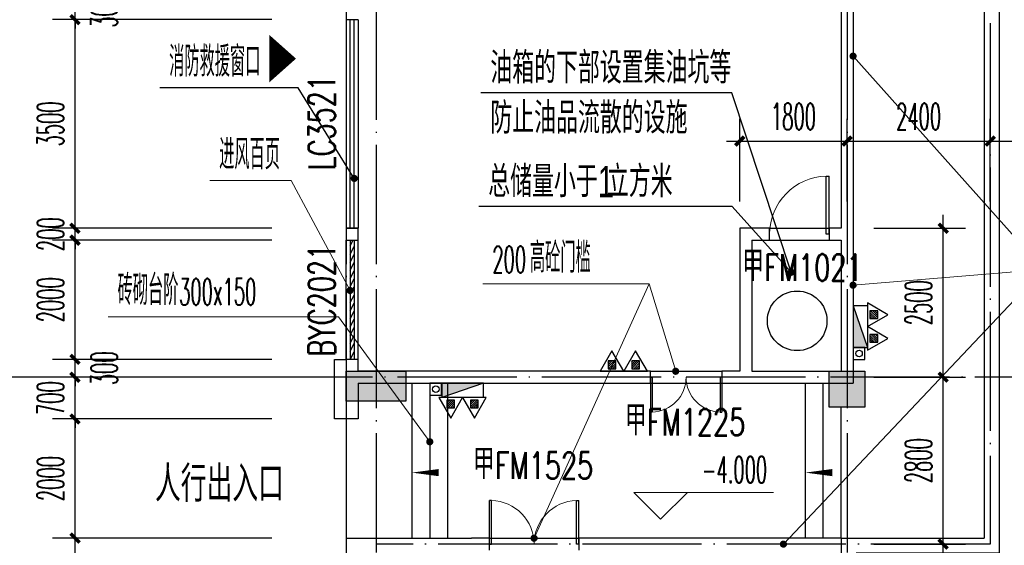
# Model space of a CAD drawing. Extents: x 1779708 to 7299578, y -1121471 to 88434.
# Tile 67 of 256: x 4191439 to 4207954, y -951763 to -942943. Entities that reach past the tile are written whole.
import ezdxf

# ---------------------------------------------------------------- set-up
doc = ezdxf.new("R2010")
doc.units = 0
doc.header["$LTSCALE"] = 1000
doc.header["$MEASUREMENT"] = 0
doc.linetypes.add('DASH', pattern=[0.35, 0.25, -0.1])
doc.linetypes.add('DOTE', pattern=[2.42, 2, -0.2, 0.02, -0.2])
doc.layers.get('0').update_dxf_attribs({"linetype": 'CONTINUOUS'})
doc.layers.get('Defpoints').update_dxf_attribs({"linetype": 'CONTINUOUS'})
for name, color, linetype in [('11111111111111111111111111111', 50, 'DASH'), ('AXIS', 3, 'CONTINUOUS'), ('DIM_LEAD', 3, 'CONTINUOUS'), ('DIM_SYMB', 3, 'CONTINUOUS'), ('DIM_污水', 3, 'CONTINUOUS'), ('DOTE', 1, 'DOTE'), ('EQUIP_灭火器', 7, 'CONTINUOUS'), ('GGSignatureLayer', 7, 'CONTINUOUS'), ('P_PS_DIM', 1, 'CONTINUOUS'), ('PUB_DIM', 3, 'CONTINUOUS'), ('PUB_TEXT', 7, 'CONTINUOUS'), ('SPACE', 7, 'CONTINUOUS'), ('STAIR', 2, 'CONTINUOUS'), ('WALL', 255, 'CONTINUOUS'), ('WINDOW', 2, 'CONTINUOUS'), ('WINDOW_TEXT', 7, 'CONTINUOUS'), ('可见线', 6, 'CONTINUOUS'), ('墙柱', 2, 'CONTINUOUS')]:
    doc.layers.add(name, color=color, linetype=linetype)
doc.layers.add('DIM_ELEV', color=3, linetype='CONTINUOUS', lineweight=13)
doc.styles.add('_TCH_DIM', font='SIMPLEX.shx', dxfattribs={"width": 0.7, "bigfont": 'GBCBIG.shx'})
doc.styles.add('_TCH_DIM_T3', font='SIMPLEX.shx', dxfattribs={"width": 0.494118, "bigfont": 'GBCBIG.shx'})
doc.styles.add('_TCH_SPACE', font='SIMPLEX', dxfattribs={"height": 5, "bigfont": 'GBCBIG'})
doc.styles.add('_TCH_WINDOW', font='SIMPLEX', dxfattribs={"height": 3.5, "bigfont": 'GBCBIG'})
doc.styles.add('华正字体', font='huazheng.shx', dxfattribs={"width": 0.7, "bigfont": 'hztxt.shx'})
doc.dimstyles.new('_TCH_ARCH&&150', dxfattribs={"dimtxt": 446.25, "dimasz": 150, "dimexe": 375, "dimexo": 450, "dimgap": 189.375, "dimtad": 1, "dimdec": 0, "dimzin": 0, "dimdsep": 46, "dimtxsty": '_TCH_DIM_T3', "dimblk": 'ARCHTICK', "dimcen": 0.09, "dimdle": 225, "dimclrt": 7, "dimazin": 2, "dimtfac": 1, "dimtdec": 0, "dimtix": 1, "dimtmove": 2, "dimatfit": 3, "dimfxl": 250, "dimtolj": 1, "dimtzin": 0, "dimarcsym": 0})

# ---------------------------------------------------------------- blocks, each defined once
blk = doc.blocks.new('$TwtSys$00000545')
h = blk.add_hatch()
h.set_pattern_fill('ANSI31', color=256, scale=200, angle=180, style=0)
h.set_pattern_definition([(225, (199409.273, 63921.482), (17.6776695, -17.6776695), [])])
h.paths.add_polyline_path([(65, 174), (-65, 174), (-65, 44), (65, 44)])
for p, q in [((0, 344), (-198, 0)), ((198, 0), (0, 344)), ((-198, 0), (198, 0))]:
    blk.add_line(p, q)
blk.add_lwpolyline([(65, 174), (-65, 174), (-65, 44), (65, 44)], close=True)
blk = doc.blocks.new('a1')
at = {"layer": '11111111111111111111111111111'}
for p, q in [((59122, 49136), (59122, 48936)), ((59322, 49136), (59122, 49136)), ((59322, 48936), (59322, 49136)), ((59122, 48936), (59322, 48936))]:
    blk.add_line(p, q, dxfattribs=at)
blk = doc.blocks.new('_ArchTick')
at = {"color": 0, "linetype": 'ByBlock', "const_width": 0.4}
blk.add_lwpolyline([(-0.5, -0.5), (0.5, 0.5)], dxfattribs=at)
blk = doc.blocks.new('*D4549')
at = {"layer": 'AXIS', "color": 0, "lineweight": -2, "transparency": 16777216}
for p, q in [((4189967, -1061068), (4189967, -922618)), ((4194467, -922843), (4189592, -922843)), ((4194467, -1060843), (4189592, -1060843))]:
    blk.add_line(p, q, dxfattribs=at)
at = {"layer": 'Defpoints', "color": 0, "transparency": 16777216}
for p in [(4189967, -922843), (4194917, -922843), (4194917, -1060843)]:
    blk.add_point(p, dxfattribs=at)
at = {"layer": 'AXIS', "color": 0, "lineweight": -2, "transparency": 16777216, "xscale": 150, "yscale": 150, "zscale": 150}
for p, rotation in [((4189967, -922843), 90), ((4189967, -1060843), 270)]:
    blk.add_blockref('_ArchTick', p, dxfattribs=dict(at, rotation=rotation))
at = {"layer": 'AXIS', "color": 7, "transparency": 16777216, "insert": (4189555, -991843), "char_height": 446.2, "attachment_point": 5, "rotation": 90, "style": '_TCH_DIM_T3'}
blk.add_mtext('\\A1;138000', dxfattribs=at)
blk = doc.blocks.new('*D4568')
at = {"layer": 'AXIS', "color": 0, "lineweight": -2, "transparency": 16777216}
for p, q in [((4191167, -955168), (4191167, -948718)), ((4194467, -948943), (4190792, -948943)), ((4194467, -954943), (4190792, -954943))]:
    blk.add_line(p, q, dxfattribs=at)
at = {"layer": 'Defpoints', "color": 0, "transparency": 16777216}
for p in [(4191167, -948943), (4194917, -948943), (4194917, -954943)]:
    blk.add_point(p, dxfattribs=at)
at = {"layer": 'AXIS', "color": 0, "lineweight": -2, "transparency": 16777216, "xscale": 150, "yscale": 150, "zscale": 150}
for p, rotation in [((4191167, -948943), 90), ((4191167, -954943), 270)]:
    blk.add_blockref('_ArchTick', p, dxfattribs=dict(at, rotation=rotation))
at = {"layer": 'AXIS', "color": 7, "transparency": 16777216, "insert": (4190755, -951943), "char_height": 446.2, "attachment_point": 5, "rotation": 90, "style": '_TCH_DIM_T3'}
blk.add_mtext('\\A1;6000', dxfattribs=at)
blk = doc.blocks.new('*D4569')
at = {"layer": 'AXIS', "color": 0, "lineweight": -2, "transparency": 16777216}
for p, q in [((4191167, -949168), (4191167, -942418)), ((4194467, -942643), (4190792, -942643)), ((4194467, -948943), (4190792, -948943))]:
    blk.add_line(p, q, dxfattribs=at)
at = {"layer": 'Defpoints', "color": 0, "transparency": 16777216}
for p in [(4191167, -942643), (4194917, -942643), (4194917, -948943)]:
    blk.add_point(p, dxfattribs=at)
at = {"layer": 'AXIS', "color": 0, "lineweight": -2, "transparency": 16777216, "xscale": 150, "yscale": 150, "zscale": 150}
for p, rotation in [((4191167, -942643), 90), ((4191167, -948943), 270)]:
    blk.add_blockref('_ArchTick', p, dxfattribs=dict(at, rotation=rotation))
at = {"layer": 'AXIS', "color": 7, "transparency": 16777216, "insert": (4190755, -945793), "char_height": 446.2, "attachment_point": 5, "rotation": 90, "style": '_TCH_DIM_T3'}
blk.add_mtext('\\A1;6300', dxfattribs=at)
blk = doc.blocks.new('$DorLib2D$00000002')
for p, q in [((-0.5, 0), (-0.5, 0.4875)), ((-0.475, 0.4875), (-0.5, 0.4875)), ((-0.475, 0), (-0.475, 0.4875)), ((0.475, 0), (0.475, 0.4875)), ((0.475, 0.4875), (0.5, 0.4875)), ((0.5, 0), (0.5, 0.4875)), ((-0.5, 0), (-0.475, 0)), ((0.5, 0), (0.475, 0))]:
    blk.add_line(p, q)
at = {"lineweight": 13}
for centre, start, end in [((-0.4875, 0), 0, 88.53072), ((0.4875, 0), 91.46928, 180)]:
    blk.add_arc(centre, 0.4875, start, end, dxfattribs=at)
blk = doc.blocks.new('$WINLIB2D$00000039')
at = {"color": 0}
for p, q in [((0.5, 0.5), (-0.5, 0.5)), ((-0.5, 0.1667), (0.5, 0.1667)), ((-0.3839, -0.1667), (-0.448, 0.1667)), ((-0.3159, -0.1667), (-0.38, 0.1667)), ((-0.2479, -0.1667), (-0.312, 0.1667)), ((-0.1799, -0.1667), (-0.244, 0.1667)), ((-0.1119, -0.1667), (-0.176, 0.1667)), ((-0.0439, -0.1667), (-0.108, 0.1667)), ((0.0241, -0.1667), (-0.04, 0.1667)), ((0.0921, -0.1667), (0.028, 0.1667)), ((0.16, -0.1667), (0.0959, 0.1667)), ((0.228, -0.1667), (0.1639, 0.1667)), ((0.296, -0.1667), (0.2319, 0.1667)), ((0.364, -0.1667), (0.2999, 0.1667)), ((0.432, -0.1667), (0.3679, 0.1667)), ((0.5, -0.1667), (0.4359, 0.1667)), ((-0.4519, -0.1667), (-0.5, 0.0836)), ((-0.5, -0.1667), (0.5, -0.1667)), ((0.5, -0.5), (-0.5, -0.5))]:
    blk.add_line(p, q, dxfattribs=at)
blk = doc.blocks.new('$DorLib2D$00000001')
for p, q in [((0.45, 0.975), (0.5, 0.975)), ((0.45, 0), (0.45, 0.975)), ((0.5, 0), (0.5, 0.975)), ((0.5, 0), (0.45, 0))]:
    blk.add_line(p, q)
at = {"lineweight": 13}
blk.add_arc((0.475, 0), 0.975, 91.4693, 180, dxfattribs=at)
blk = doc.blocks.new('*D5461')
at = {"layer": 'AXIS', "color": 0, "lineweight": -2, "transparency": 16777216}
for p, q in [((4192367, -954668), (4192367, -951418)), ((4195667, -951643), (4191992, -951643)), ((4195667, -954443), (4191992, -954443))]:
    blk.add_line(p, q, dxfattribs=at)
at = {"layer": 'Defpoints', "color": 0, "transparency": 16777216}
for p in [(4192367, -951643), (4196117, -951643), (4196117, -954443)]:
    blk.add_point(p, dxfattribs=at)
at = {"layer": 'AXIS', "color": 0, "lineweight": -2, "transparency": 16777216, "xscale": 150, "yscale": 150, "zscale": 150}
for p, rotation in [((4192367, -951643), 90), ((4192367, -954443), 270)]:
    blk.add_blockref('_ArchTick', p, dxfattribs=dict(at, rotation=rotation))
at = {"layer": 'AXIS', "color": 7, "transparency": 16777216, "insert": (4191955, -953043), "char_height": 446.2, "attachment_point": 5, "rotation": 90, "style": '_TCH_DIM_T3'}
blk.add_mtext('\\A1;2800', dxfattribs=at)
blk = doc.blocks.new('*D5462')
at = {"layer": 'AXIS', "color": 0, "lineweight": -2, "transparency": 16777216}
for p, q in [((4192367, -951868), (4192367, -949418)), ((4195667, -949643), (4191992, -949643)), ((4195667, -951643), (4191992, -951643))]:
    blk.add_line(p, q, dxfattribs=at)
at = {"layer": 'Defpoints', "color": 0, "transparency": 16777216}
for p in [(4192367, -949643), (4196117, -949643), (4196117, -951643)]:
    blk.add_point(p, dxfattribs=at)
at = {"layer": 'AXIS', "color": 0, "lineweight": -2, "transparency": 16777216, "xscale": 150, "yscale": 150, "zscale": 150}
for p, rotation in [((4192367, -949643), 90), ((4192367, -951643), 270)]:
    blk.add_blockref('_ArchTick', p, dxfattribs=dict(at, rotation=rotation))
at = {"layer": 'AXIS', "color": 7, "transparency": 16777216, "insert": (4191955, -950643), "char_height": 446.2, "attachment_point": 5, "rotation": 90, "style": '_TCH_DIM_T3'}
blk.add_mtext('\\A1;2000', dxfattribs=at)
blk = doc.blocks.new('*D5463')
at = {"layer": 'AXIS', "color": 0, "lineweight": -2, "transparency": 16777216}
for p, q in [((4192367, -948943), (4192367, -948793)), ((4195667, -948943), (4191992, -948943)), ((4192367, -949643), (4192367, -948943)), ((4195667, -949643), (4191992, -949643)), ((4192367, -949643), (4192367, -949793))]:
    blk.add_line(p, q, dxfattribs=at)
at = {"layer": 'Defpoints', "color": 0, "transparency": 16777216}
for p in [(4192367, -948943), (4196117, -948943), (4196117, -949643)]:
    blk.add_point(p, dxfattribs=at)
at = {"layer": 'AXIS', "color": 0, "lineweight": -2, "transparency": 16777216, "xscale": 150, "yscale": 150, "zscale": 150}
for p, rotation in [((4192367, -948943), 270), ((4192367, -949643), 90)]:
    blk.add_blockref('_ArchTick', p, dxfattribs=dict(at, rotation=rotation))
at = {"layer": 'AXIS', "color": 7, "transparency": 16777216, "insert": (4191955, -949293), "char_height": 446.2, "attachment_point": 5, "rotation": 90, "style": '_TCH_DIM_T3'}
blk.add_mtext('\\A1;700', dxfattribs=at)
blk = doc.blocks.new('*D5464')
at = {"layer": 'AXIS', "color": 0, "lineweight": -2, "transparency": 16777216}
for p, q in [((4192367, -948643), (4192367, -948493)), ((4195667, -948643), (4191992, -948643)), ((4192367, -948943), (4192367, -948643)), ((4195667, -948943), (4191992, -948943)), ((4192367, -948943), (4192367, -949093))]:
    blk.add_line(p, q, dxfattribs=at)
at = {"layer": 'Defpoints', "color": 0, "transparency": 16777216}
for p in [(4192367, -948643), (4196117, -948643), (4196117, -948943)]:
    blk.add_point(p, dxfattribs=at)
at = {"layer": 'AXIS', "color": 0, "lineweight": -2, "transparency": 16777216, "xscale": 150, "yscale": 150, "zscale": 150}
for p, rotation in [((4192367, -948643), 270), ((4192367, -948943), 90)]:
    blk.add_blockref('_ArchTick', p, dxfattribs=dict(at, rotation=rotation))
at = {"layer": 'AXIS', "color": 7, "transparency": 16777216, "insert": (4192855, -948793), "char_height": 446.2, "attachment_point": 5, "rotation": 90, "style": '_TCH_DIM_T3'}
blk.add_mtext('\\A1;300', dxfattribs=at)
blk = doc.blocks.new('*D5465')
at = {"layer": 'AXIS', "color": 0, "lineweight": -2, "transparency": 16777216}
for p, q in [((4192367, -948868), (4192367, -946418)), ((4195667, -946643), (4191992, -946643)), ((4195667, -948643), (4191992, -948643))]:
    blk.add_line(p, q, dxfattribs=at)
at = {"layer": 'Defpoints', "color": 0, "transparency": 16777216}
for p in [(4192367, -946643), (4196117, -946643), (4196117, -948643)]:
    blk.add_point(p, dxfattribs=at)
at = {"layer": 'AXIS', "color": 0, "lineweight": -2, "transparency": 16777216, "xscale": 150, "yscale": 150, "zscale": 150}
for p, rotation in [((4192367, -946643), 90), ((4192367, -948643), 270)]:
    blk.add_blockref('_ArchTick', p, dxfattribs=dict(at, rotation=rotation))
at = {"layer": 'AXIS', "color": 7, "transparency": 16777216, "insert": (4191955, -947643), "char_height": 446.2, "attachment_point": 5, "rotation": 90, "style": '_TCH_DIM_T3'}
blk.add_mtext('\\A1;2000', dxfattribs=at)
blk = doc.blocks.new('*D5466')
at = {"layer": 'AXIS', "color": 0, "lineweight": -2, "transparency": 16777216}
for p, q in [((4192367, -946443), (4192367, -946293)), ((4195667, -946443), (4191992, -946443)), ((4192367, -946643), (4192367, -946443)), ((4195667, -946643), (4191992, -946643)), ((4192367, -946643), (4192367, -946793))]:
    blk.add_line(p, q, dxfattribs=at)
at = {"layer": 'Defpoints', "color": 0, "transparency": 16777216}
for p in [(4192367, -946443), (4196117, -946443), (4196117, -946643)]:
    blk.add_point(p, dxfattribs=at)
at = {"layer": 'AXIS', "color": 0, "lineweight": -2, "transparency": 16777216, "xscale": 150, "yscale": 150, "zscale": 150}
for p, rotation in [((4192367, -946443), 270), ((4192367, -946643), 90)]:
    blk.add_blockref('_ArchTick', p, dxfattribs=dict(at, rotation=rotation))
at = {"layer": 'AXIS', "color": 7, "transparency": 16777216, "insert": (4191955, -946543), "char_height": 446.2, "attachment_point": 5, "rotation": 90, "style": '_TCH_DIM_T3'}
blk.add_mtext('\\A1;200', dxfattribs=at)
blk = doc.blocks.new('*D5467')
at = {"layer": 'AXIS', "color": 0, "lineweight": -2, "transparency": 16777216}
for p, q in [((4192367, -946668), (4192367, -942718)), ((4195667, -942943), (4191992, -942943)), ((4195667, -946443), (4191992, -946443))]:
    blk.add_line(p, q, dxfattribs=at)
at = {"layer": 'Defpoints', "color": 0, "transparency": 16777216}
for p in [(4192367, -942943), (4196117, -942943), (4196117, -946443)]:
    blk.add_point(p, dxfattribs=at)
at = {"layer": 'AXIS', "color": 0, "lineweight": -2, "transparency": 16777216, "xscale": 150, "yscale": 150, "zscale": 150}
for p, rotation in [((4192367, -942943), 90), ((4192367, -946443), 270)]:
    blk.add_blockref('_ArchTick', p, dxfattribs=dict(at, rotation=rotation))
at = {"layer": 'AXIS', "color": 7, "transparency": 16777216, "insert": (4191955, -944693), "char_height": 446.2, "attachment_point": 5, "rotation": 90, "style": '_TCH_DIM_T3'}
blk.add_mtext('\\A1;3500', dxfattribs=at)
blk = doc.blocks.new('*D5468')
at = {"layer": 'AXIS', "color": 0, "lineweight": -2, "transparency": 16777216}
for p, q in [((4192367, -942643), (4192367, -942493)), ((4195667, -942643), (4191992, -942643)), ((4192367, -942943), (4192367, -942643)), ((4195667, -942943), (4191992, -942943)), ((4192367, -942943), (4192367, -943093))]:
    blk.add_line(p, q, dxfattribs=at)
at = {"layer": 'Defpoints', "color": 0, "transparency": 16777216}
for p in [(4192367, -942643), (4196117, -942643), (4196117, -942943)]:
    blk.add_point(p, dxfattribs=at)
at = {"layer": 'AXIS', "color": 0, "lineweight": -2, "transparency": 16777216, "xscale": 150, "yscale": 150, "zscale": 150}
for p, rotation in [((4192367, -942643), 270), ((4192367, -942943), 90)]:
    blk.add_blockref('_ArchTick', p, dxfattribs=dict(at, rotation=rotation))
at = {"layer": 'AXIS', "color": 7, "transparency": 16777216, "insert": (4192855, -942793), "char_height": 446.2, "attachment_point": 5, "rotation": 90, "style": '_TCH_DIM_T3'}
blk.add_mtext('\\A1;300', dxfattribs=at)
blk = doc.blocks.new('$WINLIB2D$00000001')
at = {"color": 0}
for points in [[(-0.5, 0.5), (-0.5, -0.5)], [(-0.5, 0.5), (0.5, 0.5)], [(0.5, -0.5), (0.5, 0.5)], [(0.5, 0.1667), (-0.5, 0.1667)], [(0.5, -0.1667), (-0.5, -0.1667)], [(-0.5, -0.5), (0.5, -0.5)]]:
    blk.add_lwpolyline(points, dxfattribs=at)
blk = doc.blocks.new('*D6650')
at = {"layer": 'Defpoints', "color": 0, "transparency": 16777216}
for p in [(4205317, -944980), (4203517, -946443), (4205317, -946443)]:
    blk.add_point(p, dxfattribs=at)
at = {"layer": 'PUB_DIM', "color": 0, "lineweight": -2, "transparency": 16777216}
for p, q in [((4203517, -945993), (4203517, -944605)), ((4205317, -945993), (4205317, -944605)), ((4203292, -944980), (4205542, -944980))]:
    blk.add_line(p, q, dxfattribs=at)
at = {"layer": 'PUB_DIM', "color": 0, "lineweight": -2, "transparency": 16777216, "xscale": 150, "yscale": 150, "zscale": 150, "rotation": 180}
blk.add_blockref('_ArchTick', (4203517, -944980), dxfattribs=at)
at = {"layer": 'PUB_DIM', "color": 0, "lineweight": -2, "transparency": 16777216, "xscale": 150, "yscale": 150, "zscale": 150}
blk.add_blockref('_ArchTick', (4205317, -944980), dxfattribs=at)
at = {"layer": 'PUB_DIM', "color": 7, "transparency": 16777216, "insert": (4204417, -944568), "char_height": 446.2, "attachment_point": 5, "style": '_TCH_DIM_T3'}
blk.add_mtext('\\A1;1800', dxfattribs=at)
blk = doc.blocks.new('*D6651')
at = {"layer": 'Defpoints', "color": 0, "transparency": 16777216}
for p in [(4207717, -944980), (4205317, -946443), (4207717, -946443)]:
    blk.add_point(p, dxfattribs=at)
at = {"layer": 'PUB_DIM', "color": 0, "lineweight": -2, "transparency": 16777216}
for p, q in [((4205317, -945993), (4205317, -944605)), ((4207717, -945993), (4207717, -944605)), ((4205092, -944980), (4207942, -944980))]:
    blk.add_line(p, q, dxfattribs=at)
at = {"layer": 'PUB_DIM', "color": 0, "lineweight": -2, "transparency": 16777216, "xscale": 150, "yscale": 150, "zscale": 150, "rotation": 180}
blk.add_blockref('_ArchTick', (4205317, -944980), dxfattribs=at)
at = {"layer": 'PUB_DIM', "color": 0, "lineweight": -2, "transparency": 16777216, "xscale": 150, "yscale": 150, "zscale": 150}
blk.add_blockref('_ArchTick', (4207717, -944980), dxfattribs=at)
at = {"layer": 'PUB_DIM', "color": 7, "transparency": 16777216, "insert": (4206517, -944568), "char_height": 446.2, "attachment_point": 5, "style": '_TCH_DIM_T3'}
blk.add_mtext('\\A1;2400', dxfattribs=at)
blk = doc.blocks.new('*D6652')
at = {"layer": 'Defpoints', "color": 0, "transparency": 16777216}
for p in [(4210017, -944980), (4207717, -946443), (4210017, -946443)]:
    blk.add_point(p, dxfattribs=at)
at = {"layer": 'PUB_DIM', "color": 0, "lineweight": -2, "transparency": 16777216}
for p, q in [((4207717, -945993), (4207717, -944605)), ((4210017, -945993), (4210017, -944605)), ((4207492, -944980), (4210242, -944980))]:
    blk.add_line(p, q, dxfattribs=at)
at = {"layer": 'PUB_DIM', "color": 0, "lineweight": -2, "transparency": 16777216, "xscale": 150, "yscale": 150, "zscale": 150, "rotation": 180}
blk.add_blockref('_ArchTick', (4207717, -944980), dxfattribs=at)
at = {"layer": 'PUB_DIM', "color": 0, "lineweight": -2, "transparency": 16777216, "xscale": 150, "yscale": 150, "zscale": 150}
blk.add_blockref('_ArchTick', (4210017, -944980), dxfattribs=at)
at = {"layer": 'PUB_DIM', "color": 7, "transparency": 16777216, "insert": (4208867, -944568), "char_height": 446.2, "attachment_point": 5, "style": '_TCH_DIM_T3'}
blk.add_mtext('\\A1;2300', dxfattribs=at)
blk = doc.blocks.new('*D6654')
at = {"layer": 'Defpoints', "color": 0, "transparency": 16777216}
for p in [(4205317, -946443), (4206928, -946443), (4205317, -948943)]:
    blk.add_point(p, dxfattribs=at)
at = {"layer": 'PUB_DIM', "color": 0, "lineweight": -2, "transparency": 16777216}
for p, q in [((4206928, -949168), (4206928, -946218)), ((4205767, -946443), (4207303, -946443)), ((4205767, -948943), (4207303, -948943))]:
    blk.add_line(p, q, dxfattribs=at)
at = {"layer": 'PUB_DIM', "color": 0, "lineweight": -2, "transparency": 16777216, "xscale": 150, "yscale": 150, "zscale": 150}
for p, rotation in [((4206928, -946443), 90), ((4206928, -948943), 270)]:
    blk.add_blockref('_ArchTick', p, dxfattribs=dict(at, rotation=rotation))
at = {"layer": 'PUB_DIM', "color": 7, "transparency": 16777216, "insert": (4206516, -947693), "char_height": 446.2, "attachment_point": 5, "rotation": 90, "style": '_TCH_DIM_T3'}
blk.add_mtext('\\A1;2500', dxfattribs=at)
blk = doc.blocks.new('*D6655')
at = {"layer": 'Defpoints', "color": 0, "transparency": 16777216}
for p in [(4205317, -948943), (4206928, -948943), (4205317, -951743)]:
    blk.add_point(p, dxfattribs=at)
at = {"layer": 'PUB_DIM', "color": 0, "lineweight": -2, "transparency": 16777216}
for p, q in [((4206928, -951968), (4206928, -948718)), ((4205767, -948943), (4207303, -948943)), ((4205767, -951743), (4207303, -951743))]:
    blk.add_line(p, q, dxfattribs=at)
at = {"layer": 'PUB_DIM', "color": 0, "lineweight": -2, "transparency": 16777216, "xscale": 150, "yscale": 150, "zscale": 150}
for p, rotation in [((4206928, -948943), 90), ((4206928, -951743), 270)]:
    blk.add_blockref('_ArchTick', p, dxfattribs=dict(at, rotation=rotation))
at = {"layer": 'PUB_DIM', "color": 7, "transparency": 16777216, "insert": (4206516, -950343), "char_height": 446.2, "attachment_point": 5, "rotation": 90, "style": '_TCH_DIM_T3'}
blk.add_mtext('\\A1;2800', dxfattribs=at)

msp = doc.modelspace()

# ---------------------------------------------------------------- hatches: boundary and pattern name
at = {"layer": '墙柱'}
h = msp.add_hatch(color=256, dxfattribs=at)
h.paths.add_polyline_path([(4196917.1, -1041543.3), (4197517.1, -1041543.3), (4197517.1, -1040943.3), (4196917.1, -1040943.3)])
h.paths.add_polyline_path([(4197417.1, -1028493.3), (4197917.1, -1028493.3), (4197917.1, -1028993.3), (4197417.1, -1028993.3)])
h.paths.add_polyline_path([(4196917.1, -1023143.3), (4197917.1, -1023143.3), (4197917.1, -1022643.3), (4196917.1, -1022643.3)])
h.paths.add_polyline_path([(4213517.1, -1009843.3), (4214017.1, -1009843.3), (4214017.1, -1010343.3), (4213517.1, -1010343.3)])
h.paths.add_polyline_path([(4209817.1, -1015993.3), (4210417.1, -1015993.3), (4210417.1, -1016693.3), (4209817.1, -1016693.3)])
h.paths.add_polyline_path([(4213417.1, -1048043.3), (4214017.1, -1048043.3), (4214017.1, -1047443.3), (4213417.1, -1047443.3)])
h.paths.add_polyline_path([(4209817.1, -1029093.3), (4210417.1, -1029093.3), (4210417.1, -1028393.3), (4209817.1, -1028393.3)])
h.paths.add_polyline_path([(4209917.1, -1009843.3), (4210417.1, -1009843.3), (4210417.1, -1010343.3), (4209917.1, -1010343.3)])
h.paths.add_polyline_path([(4196917.1, -1016093.3), (4197917.1, -1016093.3), (4197917.1, -1016593.3), (4196917.1, -1016593.3)])
h.paths.add_polyline_path([(4205217.1, -1048043.3), (4205817.1, -1048043.3), (4205817.1, -1047543.3), (4205217.1, -1047543.3)])
h.paths.add_polyline_path([(4209817.1, -1023343.3), (4210417.1, -1023343.3), (4210417.1, -1022643.3), (4209817.1, -1022643.3)])
h.paths.add_polyline_path([(4213417.1, -1034843.3), (4214017.1, -1034843.3), (4214017.1, -1034243.3), (4213417.1, -1034243.3)])
h.paths.add_polyline_path([(4205017.1, -1034843.3), (4205617.1, -1034843.3), (4205617.1, -1034243.3), (4205017.1, -1034243.3)])
h.paths.add_polyline_path([(4196917.1, -1034843.3), (4197917.1, -1034843.3), (4197917.1, -1034343.3), (4196917.1, -1034343.3)])
h.paths.add_polyline_path([(4213317.1, -1041543.3), (4214017.1, -1041543.3), (4214017.1, -1040943.3), (4213317.1, -1040943.3)])
h.paths.add_polyline_path([(4205217.1, -1041543.3), (4205817.1, -1041543.3), (4205817.1, -1040943.3), (4205217.1, -1040943.3)])
h.paths.add_polyline_path([(4213417.1, -1019043.3), (4214017.1, -1019043.3), (4214017.1, -1019643.3), (4213417.1, -1019643.3)])
h.paths.add_polyline_path([(4196917.1, -1009843.3), (4197917.1, -1009843.3), (4197917.1, -1010343.3), (4196917.1, -1010343.3)])
h.paths.add_polyline_path([(4196917.1, -1048343.3), (4197617.1, -1048343.3), (4197617.1, -1047843.3), (4196917.1, -1047843.3)])
h.paths.add_polyline_path([(4196917.1, -1051543.3), (4197617.1, -1051543.3), (4197617.1, -1051043.3), (4196917.1, -1051043.3)])
h.paths.add_polyline_path([(4204967.1, -1051643.3), (4205667.1, -1051643.3), (4205667.1, -1051043.3), (4204967.1, -1051043.3)])
h.paths.add_polyline_path([(4213417.1, -1051643.3), (4214017.1, -1051643.3), (4214017.1, -1051043.3), (4213417.1, -1051043.3)])
h.paths.add_polyline_path([(4213417.1, -1060843.3), (4214017.1, -1060843.3), (4214017.1, -1060343.3), (4213417.1, -1060343.3)])
h.paths.add_polyline_path([(4204967.1, -1060843.3), (4205667.1, -1060843.3), (4205667.1, -1060343.3), (4204967.1, -1060343.3)])
h.paths.add_polyline_path([(4196917.1, -1060843.3), (4197417.1, -1060843.3), (4197417.1, -1060343.3), (4196917.1, -1060343.3)])
h.paths.add_polyline_path([(4196917.1, -942143.3), (4197517.1, -942143.3), (4197517.1, -942743.3), (4196917.1, -942743.3)])
h.paths.add_polyline_path([(4197417.1, -955193.3), (4197917.1, -955193.3), (4197917.1, -954693.3), (4197417.1, -954693.3)])
h.paths.add_polyline_path([(4196917.1, -960543.3), (4197917.1, -960543.3), (4197917.1, -961043.3), (4196917.1, -961043.3)])
h.paths.add_polyline_path([(4213517.1, -973843.3), (4214017.1, -973843.3), (4214017.1, -973343.3), (4213517.1, -973343.3)])
h.paths.add_polyline_path([(4209817.1, -967693.3), (4210417.1, -967693.3), (4210417.1, -966993.3), (4209817.1, -966993.3)])
h.paths.add_polyline_path([(4213417.1, -935643.3), (4214017.1, -935643.3), (4214017.1, -936243.3), (4213417.1, -936243.3)])
h.paths.add_polyline_path([(4209817.1, -954593.3), (4210417.1, -954593.3), (4210417.1, -955293.3), (4209817.1, -955293.3)])
h.paths.add_polyline_path([(4209917.1, -973843.3), (4210417.1, -973843.3), (4210417.1, -973343.3), (4209917.1, -973343.3)])
h.paths.add_polyline_path([(4196917.1, -967593.3), (4197917.1, -967593.3), (4197917.1, -967093.3), (4196917.1, -967093.3)])
h.paths.add_polyline_path([(4205217.1, -935643.3), (4205817.1, -935643.3), (4205817.1, -936143.3), (4205217.1, -936143.3)])
h.paths.add_polyline_path([(4209817.1, -960343.3), (4210417.1, -960343.3), (4210417.1, -961043.3), (4209817.1, -961043.3)])
h.paths.add_polyline_path([(4213417.1, -948843.3), (4214017.1, -948843.3), (4214017.1, -949443.3), (4213417.1, -949443.3)])
h.paths.add_polyline_path([(4205017.1, -948843.3), (4205617.1, -948843.3), (4205617.1, -949443.3), (4205017.1, -949443.3)])
h.paths.add_polyline_path([(4196917.1, -948843.3), (4197917.1, -948843.3), (4197917.1, -949343.3), (4196917.1, -949343.3)])
h.paths.add_polyline_path([(4213317.1, -942143.3), (4214017.1, -942143.3), (4214017.1, -942743.3), (4213317.1, -942743.3)])
h.paths.add_polyline_path([(4205217.1, -942143.3), (4205817.1, -942143.3), (4205817.1, -942743.3), (4205217.1, -942743.3)])
h.paths.add_polyline_path([(4213417.1, -964643.3), (4214017.1, -964643.3), (4214017.1, -964043.3), (4213417.1, -964043.3)])
h.paths.add_polyline_path([(4196917.1, -973843.3), (4197917.1, -973843.3), (4197917.1, -973343.3), (4196917.1, -973343.3)])
h.paths.add_polyline_path([(4196917.1, -935343.3), (4197617.1, -935343.3), (4197617.1, -935843.3), (4196917.1, -935843.3)])
h.paths.add_polyline_path([(4196917.1, -932143.3), (4197617.1, -932143.3), (4197617.1, -932643.3), (4196917.1, -932643.3)])
h.paths.add_polyline_path([(4204967.1, -932043.3), (4205667.1, -932043.3), (4205667.1, -932643.3), (4204967.1, -932643.3)])
h.paths.add_polyline_path([(4213417.1, -932043.3), (4214017.1, -932043.3), (4214017.1, -932643.3), (4213417.1, -932643.3)])
h.paths.add_polyline_path([(4213417.1, -922843.3), (4214017.1, -922843.3), (4214017.1, -923343.3), (4213417.1, -923343.3)])
h.paths.add_polyline_path([(4204967.1, -922843.3), (4205667.1, -922843.3), (4205667.1, -923343.3), (4204967.1, -923343.3)])
h.paths.add_polyline_path([(4196917.1, -922843.3), (4197417.1, -922843.3), (4197417.1, -923343.3), (4196917.1, -923343.3)])

# ---------------------------------------------------------------- linework, layer by layer
at = {"color": 1}
for p, q in [((4205657.1, -947743.3), (4205417.1, -947743.3)), ((4205417.1, -947743.3), (4205417.1, -948443.3)), ((4205417.1, -947743.3), (4205657.1, -948443.3)), ((4205657.1, -947743.3), (4205657.1, -948443.3)), ((4205417.1, -948443.3), (4205657.1, -948443.3)), ((4198517.1, -949043.3), (4198517.1, -949283.3)), ((4199217.1, -949043.3), (4198517.1, -949043.3)), ((4199217.1, -949043.3), (4198517.1, -949283.3)), ((4199217.1, -949283.3), (4199217.1, -949043.3)), ((4199217.1, -949283.3), (4198517.1, -949283.3))]:
    msp.add_line(p, q, dxfattribs=at)
for points in [[(4205417.1, -948443.3), (4205657.1, -948443.3), (4205417.1, -947743.3)], [(4198517.1, -949043.3), (4198517.1, -949283.3), (4199217.1, -949043.3)]]:
    msp.add_solid(points, dxfattribs=at)
at = {"layer": '11111111111111111111111111111'}
for p, q in [((4205617.1, -948443.3), (4205417.1, -948443.3)), ((4205417.1, -948443.3), (4205417.1, -948643.3)), ((4205617.1, -948643.3), (4205617.1, -948443.3)), ((4205417.1, -948643.3), (4205617.1, -948643.3))]:
    msp.add_line(p, q, dxfattribs=at)
at = {"layer": 'AXIS'}
msp.add_line((4194917.1, -948943.3), (4188917.1, -948943.3), dxfattribs=at)
at = {"layer": 'DIM_ELEV'}
for p, q in [((4205417.1, -943554.6), (4208607.3, -947131.8)), ((4195990, -945641.8), (4194626.9, -945641.8)), ((4196980.3, -947487.1), (4195990, -945641.8)), ((4204249.1, -951743.3), (4208607.3, -947131.8)), ((4205417.1, -947398.4), (4208607.3, -947131.8)), ((4201997.6, -947373.9), (4199208.9, -947373.9)), ((4200067.1, -951643.3), (4201997.6, -947373.9)), ((4202441.7, -948843.3), (4201997.6, -947373.9)), ((4196786.4, -947928.2), (4192923.4, -947928.2)), ((4198317.1, -950025.9), (4196786.4, -947928.2)), ((4202187.7, -951324.8), (4201737.7, -950874.8)), ((4201737.7, -950874.8), (4204080.6, -950874.8)), ((4202187.7, -951324.8), (4202637.7, -950874.8))]:
    msp.add_line(p, q, dxfattribs=at)
at = {"layer": 'DIM_ELEV', "const_width": 60}
for points in [[(4205397.1, -943532.2, 1), (4205437.1, -943577, 1)], [(4196994.5, -947513.6, 1), (4196966.1, -947460.7, 1)], [(4205387.2, -947400.9, 1), (4205447, -947395.9, 1)], [(4202450.4, -948872, 1), (4202433, -948814.6, 1)], [(4198334.8, -950050.1, 1), (4198299.4, -950001.6, 1)], [(4200054.7, -951670.7, 1), (4200079.5, -951616, 1)], [(4204228.5, -951765.1, 1), (4204269.7, -951721.5, 1)]]:
    msp.add_lwpolyline(points, format="xyb", close=True, dxfattribs=at)
at = {"layer": 'DIM_LEAD'}
for p, q in [((4196108.7, -944088.1), (4193788, -944088.1)), ((4197050.4, -945606.7), (4196108.7, -944088.1)), ((4203384.3, -944172), (4199175.3, -944172)), ((4204379.1, -947182.3), (4203384.3, -944172)), ((4203389.5, -946079.2), (4199140.3, -946079.2)), ((4204379.1, -947182.3), (4203389.5, -946079.2))]:
    msp.add_line(p, q, dxfattribs=at)
at = {"layer": 'DIM_LEAD', "const_width": 60}
for points in [[(4197066.2, -945632.2, 1), (4197034.6, -945581.2, 1)], [(4204388.5, -947210.7, 1), (4204369.7, -947153.8, 1)], [(4204399.2, -947204.6, 1), (4204359.1, -947159.9, 1)]]:
    msp.add_lwpolyline(points, format="xyb", close=True, dxfattribs=at)
at = {"layer": 'DIM_SYMB'}
for points in [[(4199007.8, -950543.3, 0, 0, 0), (4198017.1, -950543.3, 0, 120, 0), (4198467.1, -950543.3, 0, 0, 0)], [(4205607.8, -950543.3, 0, 0, 0), (4204617.1, -950543.3, 0, 120, 0), (4205067.1, -950543.3, 0, 0, 0)]]:
    msp.add_lwpolyline(points, format="xyseb", dxfattribs=at)
at = {"layer": 'DIM_污水', "color": 1}
for centre in [(4205517.1, -948543.3), (4198417.1, -949143.3)]:
    msp.add_circle(centre, 55, dxfattribs=at)
at = {"layer": 'DOTE'}
for p, q in [((4196917.1, -920843.3), (4196917.1, -1062843.3)), ((4197417.1, -920843.3), (4197417.1, -1062843.3)), ((4205317.1, -920843.3), (4205317.1, -1062843.3)), ((4207717.1, -935743.3), (4207717.1, -951743.3)), ((4216717.1, -948943.3), (4194917.1, -948943.3)), ((4207717.1, -951743.3), (4197417.1, -951743.3))]:
    msp.add_line(p, q, dxfattribs=at)
at = {"layer": 'GGSignatureLayer'}
msp.add_lwpolyline([(4196073.5, -943597.1, 0, 800, 0), (4195623.7, -943597.1, 800, 800, 0)], format="xyseb", dxfattribs=at)
at = {"layer": 'STAIR'}
for p, q in [((4198017.1, -949043.3), (4198017.1, -951643.3)), ((4198317.1, -949043.3), (4198317.1, -951643.3)), ((4198617.1, -949043.3), (4198617.1, -951643.3)), ((4204617.1, -951643.3), (4204617.1, -949043.3)), ((4204917.1, -951643.3), (4204917.1, -949043.3)), ((4205217.1, -951643.3), (4205217.1, -949443.3))]:
    msp.add_line(p, q, dxfattribs=at)
at = {"layer": 'WALL'}
for p, q in [((4205417.1, -935643.3), (4205417.1, -946543.3)), ((4205217.1, -935843.3), (4205217.1, -946443.3)), ((4207617.1, -942493.3), (4207617.1, -951643.3)), ((4207867.1, -942743.3), (4207867.1, -951893.3)), ((4196917.1, -946443.3), (4196917.1, -946643.3)), ((4197117.1, -946443.3), (4196917.1, -946443.3)), ((4197117.1, -946643.3), (4197117.1, -946443.3)), ((4203517.1, -946443.3), (4203517.1, -948843.3)), ((4204017.1, -946443.3), (4203517.1, -946443.3)), ((4204017.1, -946643.3), (4204017.1, -946443.3)), ((4205217.1, -946443.3), (4205017.1, -946443.3)), ((4205017.1, -946443.3), (4205017.1, -946643.3)), ((4205417.1, -946543.3), (4205417.1, -949043.3)), ((4196917.1, -946643.3), (4197117.1, -946643.3)), ((4203717.1, -946643.3), (4203717.1, -948843.3)), ((4203717.1, -946643.3), (4204017.1, -946643.3)), ((4205017.1, -946643.3), (4205217.1, -946643.3)), ((4205217.1, -946643.3), (4205217.1, -948843.3)), ((4197117.1, -948643.3), (4196917.1, -948643.3)), ((4196917.1, -948643.3), (4196917.1, -948943.3)), ((4197117.1, -948843.3), (4197117.1, -948643.3)), ((4202017.1, -948843.3), (4197117.1, -948843.3)), ((4202017.1, -949043.3), (4202017.1, -948843.3)), ((4203517.1, -948843.3), (4203217.1, -948843.3)), ((4203217.1, -948843.3), (4203217.1, -949043.3)), ((4203717.1, -948843.3), (4205217.1, -948843.3)), ((4196917.1, -948943.3), (4196917.1, -949643.3)), ((4197117.1, -949043.3), (4197117.1, -949643.3)), ((4197117.1, -949043.3), (4202017.1, -949043.3)), ((4203217.1, -949043.3), (4203617.1, -949043.3)), ((4203617.1, -949043.3), (4205417.1, -949043.3)), ((4197117.1, -949643.3), (4196917.1, -949643.3)), ((4196917.1, -951643.3), (4199017.1, -951643.3)), ((4196917.1, -951643.3), (4196917.1, -954793.3)), ((4199317.1, -951643.3), (4199017.1, -951643.3)), ((4199317.1, -951843.3), (4199317.1, -951643.3)), ((4205217.1, -951643.3), (4200817.1, -951643.3)), ((4200817.1, -951643.3), (4200817.1, -951843.3)), ((4205217.1, -951643.3), (4205217.1, -957293.3)), ((4205217.1, -951643.3), (4207617.1, -951643.3))]:
    msp.add_line(p, q, dxfattribs=at)
msp.add_lwpolyline([(4196717.1, -948643.3), (4196917.1, -948643.3), (4196917.1, -949643.3), (4196717.1, -949643.3)], close=True, dxfattribs=at)
at = {"layer": 'WINDOW'}
for p, q in [((4204017.1, -946443.3), (4205017.1, -946443.3)), ((4204017.1, -946643.3), (4205017.1, -946643.3)), ((4202017.1, -948843.3), (4203217.1, -948843.3)), ((4202017.1, -949043.3), (4203217.1, -949043.3)), ((4196917.1, -949643.3), (4196917.1, -951643.3)), ((4199317.1, -951643.3), (4200817.1, -951643.3))]:
    msp.add_line(p, q, dxfattribs=at)
at = {"layer": '可见线'}
msp.add_lwpolyline([(4205467.1, -963993.3), (4213517.1, -963993.3), (4213517.1, -942743.3), (4207867.1, -942743.3), (4207867.1, -951893.3), (4205467.1, -951893.3)], close=True, dxfattribs=at)
msp.add_circle((4204479.2, -947996.9), 500, dxfattribs=at)
at = {"layer": '墙柱'}
for points in [[(4196917.1, -948843.3), (4197917.1, -948843.3), (4197917.1, -949343.3), (4196917.1, -949343.3)], [(4205017.1, -948843.3), (4205617.1, -948843.3), (4205617.1, -949443.3), (4205017.1, -949443.3)]]:
    msp.add_lwpolyline(points, close=True, dxfattribs=at)

# ---------------------------------------------------------------- block references
at = {"layer": 'EQUIP_灭火器', "color": 6, "xscale": -1, "yscale": -1}
for p, rotation in [((4205657.1, -947894.9), 90), ((4205657.1, -948291.7), 90), ((4201371.9, -948843.3), 180), ((4201768.7, -948843.3), 180)]:
    msp.add_blockref('$TwtSys$00000545', p, dxfattribs=dict(at, rotation=rotation))
for p in [(4198668.7, -949283.3), (4199065.5, -949283.3)]:
    msp.add_blockref('$TwtSys$00000545', p, dxfattribs=at)
at = {"layer": 'P_PS_DIM', "color": 1, "rotation": 90}
msp.add_blockref('a1', (4247452.7, -1008365.3), dxfattribs=at)
at = {"layer": 'WINDOW'}
ref = msp.add_blockref('$WINLIB2D$00000001', (4197017.1, -944693.3), dxfattribs=dict(at, xscale=3500, yscale=200, zscale=3500, rotation=269.9999999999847))
ref.add_attrib('A', 'LC3521', (4196727.7, -945465.8), dxfattribs={"layer": 'WINDOW_TEXT', "height": 446.25, "rotation": 90, "style": '_TCH_WINDOW', "width": 0.705882})
for name, p, xscale, yscale, zscale in [('$DorLib2D$00000001', (4204517.1, -946543.3), 1000, 1000, 1000), ('$DorLib2D$00000002', (4202617.1, -948943.3), -1200, -1200, -1200), ('$DorLib2D$00000002', (4200067.1, -951743.3), -1500, 1500, -1500)]:
    msp.add_blockref(name, p, dxfattribs=dict(at, xscale=xscale, yscale=yscale, zscale=zscale))
ref = msp.add_blockref('$WINLIB2D$00000039', (4197017.1, -947643.3), dxfattribs=dict(at, xscale=2000, yscale=200, zscale=2000, rotation=269.9999999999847))
ref.add_attrib('A', 'BYC2021', (4196727.7, -948595.8), dxfattribs={"layer": 'WINDOW_TEXT', "height": 446.25, "rotation": 90, "style": '_TCH_WINDOW', "width": 0.705882})

# ---------------------------------------------------------------- texts
at = {"layer": 'PUB_TEXT', "color": 7}
for s, height, style, width, p in [('消防救援窗口', 506.38, '_TCH_DIM', 0.7, (4193945.5, -943897)), ('油箱的下部设置集油坑等', 525, '华正字体', 0.7, (4199332.8, -944014.5)), ('防止油品流散的设施', 525, '华正字体', 0.7, (4199332.8, -944854.5)), ('进风百页', 506.38, '_TCH_DIM', 0.7, (4194784.4, -945456.4)), ('总储量小于', 525, '华正字体', 0.7, (4199297.8, -945921.7)), ('1', 525, '华正字体', 0.7, (4201135.3, -945921.7)), ('立方米', 525, '华正字体', 0.7, (4201288.5, -945921.7)), ('高砼门槛', 506.38, '_TCH_DIM', 0.7, (4199996.4, -947188.4)), ('200', 446.25, '_TCH_DIM', 0.494118, (4199366.4, -947188.4)), ('砖砌台阶', 506.38, '_TCH_DIM', 0.7, (4193080.9, -947731.6)), ('300x150', 446.25, '_TCH_DIM', 0.494118, (4194113, -947731.6)), ('-4.000', 446.25, '_TCH_DIM', 0.494118, (4202880.6, -950717.3))]:
    msp.add_text(s, height=height, dxfattribs=dict(at, style=style, width=width)).set_placement(p)
at = {"layer": 'SPACE', "style": '_TCH_SPACE'}
msp.add_text('人行出入口', height=600, dxfattribs=at).set_placement((4193709, -951032.1))
at = {"layer": 'WINDOW_TEXT', "style": '_TCH_WINDOW'}
for p in [(4203560.3, -947325.7), (4201592.8, -949918), (4199042.8, -950648.8)]:
    msp.add_text('甲', height=506.4, dxfattribs=at).set_placement(p)
at = {"layer": 'WINDOW_TEXT', "style": '_TCH_WINDOW', "width": 0.705882}
for s, p in [('FM1021', (4203928.9, -947325.7)), ('FM1225', (4201961.4, -949918)), ('FM1525', (4199411.4, -950648.8))]:
    msp.add_text(s, height=446.25, dxfattribs=at).set_placement(p)

# ---------------------------------------------------------------- dimensions: what is measured, and where the dimension line sits
at = {"layer": 'AXIS'}
for p1, p2, distance, picture, middle in [((4194917.1, -1060843.3), (4194917.1, -922843.3), 4950, '*D4549', (4189554.6, -991843.3)), ((4194917.1, -948943.3), (4194917.1, -942643.3), 3750, '*D4569', (4190754.6, -945793.3)), ((4196117.1, -946443.3), (4196117.1, -942943.3), 3750, '*D5467', (4191954.6, -944693.3)), ((4196117.1, -946643.3), (4196117.1, -946443.3), 3750, '*D5466', (4191954.6, -946543.3)), ((4196117.1, -948643.3), (4196117.1, -946643.3), 3750, '*D5465', (4191954.6, -947643.3)), ((4194917.1, -954943.3), (4194917.1, -948943.3), 3750, '*D4568', (4190754.6, -951943.3)), ((4196117.1, -949643.3), (4196117.1, -948943.3), 3750, '*D5463', (4191954.6, -949293.3)), ((4196117.1, -951643.3), (4196117.1, -949643.3), 3750, '*D5462', (4191954.6, -950643.3)), ((4196117.1, -954443.3), (4196117.1, -951643.3), 3750, '*D5461', (4191954.6, -953043.3))]:
    dim = msp.add_aligned_dim(p1=p1, p2=p2, distance=distance, dimstyle='_TCH_ARCH&&150', dxfattribs=at)
    dim.commit()
    dim.dimension.update_dxf_attribs({"geometry": picture, "text_midpoint": middle})
for base, p1, p2, picture, middle in [((4192367.1, -942643.3), (4196117.1, -942943.3), (4196117.1, -942643.3), '*D5468', (4192854.6, -942793.3)), ((4192367.1, -948643.3), (4196117.1, -948943.3), (4196117.1, -948643.3), '*D5464', (4192854.6, -948793.3))]:
    dim = msp.add_linear_dim(base=base, p1=p1, p2=p2, angle=90, dimstyle='_TCH_ARCH&&150', dxfattribs=at)
    dim.commit()
    dim.dimension.update_dxf_attribs({"geometry": picture, "text_midpoint": middle, "dimtype": 161})
at = {"layer": 'PUB_DIM'}
for p1, p2, distance, picture, middle in [((4203517.1, -946443.3), (4205317.1, -946443.3), 1463.2, '*D6650', (4204417.1, -944567.7)), ((4205317.1, -946443.3), (4207717.1, -946443.3), 1463.2, '*D6651', (4206517.1, -944567.7)), ((4207717.1, -946443.3), (4210017.1, -946443.3), 1463.2, '*D6652', (4208867.1, -944567.7)), ((4205317.1, -948943.3), (4205317.1, -946443.3), -1611.4, '*D6654', (4206516, -947693.3)), ((4205317.1, -951743.3), (4205317.1, -948943.3), -1611.4, '*D6655', (4206516, -950343.3))]:
    dim = msp.add_aligned_dim(p1=p1, p2=p2, distance=distance, dimstyle='_TCH_ARCH&&150', dxfattribs=at)
    dim.commit()
    dim.dimension.update_dxf_attribs({"geometry": picture, "text_midpoint": middle})

doc.saveas('drawing.dxf')
